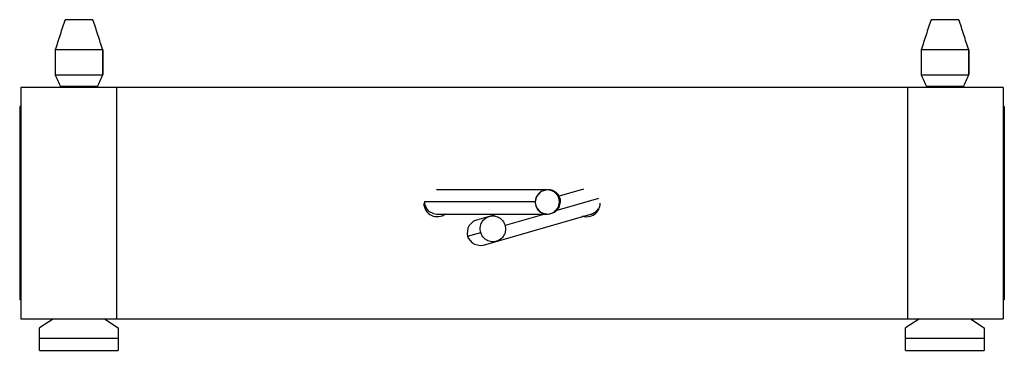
# Model space of a CAD drawing. Header units: millimetres. Extents: x 19 to 144, y 91 to 133.
import ezdxf

# ---------------------------------------------------------------- set-up
doc = ezdxf.new("R2010")
doc.units = ezdxf.units.MM
doc.header["$LTSCALE"] = 14.574978
doc.layers.get('0').update_dxf_attribs({"linetype": 'CONTINUOUS'})

msp = doc.modelspace()

# ---------------------------------------------------------------- linework, layer by layer
at = {"color": 7, "linetype": 'Continuous'}
for p, q in [((27.99, 133.34), (24.47, 133.34)), ((137.99, 133.34), (134.47, 133.34)), ((29.25, 129.5), (23.22, 129.5)), ((139.25, 129.5), (133.22, 129.5)), ((23.21, 126.34), (29.25, 126.34)), ((133.21, 126.34), (139.25, 126.34)), ((18.85, 124.71), (18.85, 95.34)), ((143.62, 124.71), (18.85, 124.71)), ((28.57, 124.84), (23.89, 124.84)), ((28.57, 124.84), (28.57, 124.71)), ((31, 124.71), (31, 95.34)), ((131.47, 124.71), (131.47, 95.34)), ((138.57, 124.84), (133.89, 124.84)), ((138.57, 124.84), (138.57, 124.71)), ((143.62, 124.71), (143.62, 95.34)), ((18.7, 122.3), (18.7, 97.74)), ((18.85, 122.3), (18.7, 122.3)), ((143.77, 122.3), (143.62, 122.3)), ((143.77, 122.3), (143.77, 97.74)), ((85.73, 111.72), (71.64, 111.72)), ((90.34, 111.8), (87.23, 110.91)), ((70.12, 110.24), (70.11, 110.19)), ((84.21, 110.19), (70.11, 110.19)), ((92.22, 110.62), (86.65, 109.02)), ((87.24, 109.49), (87.41, 110.19)), ((87.26, 110.19), (87.41, 110.19)), ((71.64, 108.66), (85.73, 108.66)), ((79.41, 108.66), (76.72, 107.89)), ((77.63, 104.72), (91.25, 108.63)), ((85.4, 108.66), (80.35, 107.22)), ((75.59, 105.85), (77.26, 106.33)), ((18.85, 97.74), (18.7, 97.74)), ((143.77, 97.74), (143.62, 97.74)), ((18.85, 95.34), (143.62, 95.34)), ((22.98, 95.34), (21.23, 94.18)), ((29.48, 95.34), (31.23, 94.18)), ((132.98, 95.34), (131.23, 94.18)), ((139.48, 95.34), (141.23, 94.18)), ((21.23, 91.34), (21.23, 94.18)), ((31.23, 94.18), (31.23, 91.34)), ((131.23, 91.34), (131.23, 94.18)), ((141.23, 94.18), (141.23, 91.34)), ((31.23, 92.84), (21.23, 92.84)), ((141.23, 92.84), (131.23, 92.84)), ((21.23, 91.34), (31.23, 91.34)), ((131.23, 91.34), (141.23, 91.34))]:
    msp.add_line(p, q, dxfattribs=at)
for points in [[(85.7, 111.72), (84.9, 111.5), (84.34, 110.9), (84.17, 110.19)], [(87.41, 110.19), (87.41, 110.31), (87.39, 110.42), (87.38, 110.52), (87.35, 110.61), (87.32, 110.7), (87.29, 110.79), (87.25, 110.87), (87.22, 110.94), (87.17, 111.01), (87.13, 111.08), (87.08, 111.14), (87.04, 111.2), (86.99, 111.25), (86.94, 111.3), (86.88, 111.35), (86.83, 111.39), (86.78, 111.43), (86.73, 111.47), (86.67, 111.5), (86.62, 111.53), (86.57, 111.56), (86.51, 111.59), (86.46, 111.61), (86.41, 111.63), (86.36, 111.65), (86.3, 111.66), (86.25, 111.68), (86.2, 111.69), (86.16, 111.7), (86.11, 111.71), (86.06, 111.71), (86.02, 111.72), (85.98, 111.72), (85.94, 111.72), (85.91, 111.72), (85.89, 111.72)], [(70.11, 110.19), (70.13, 109.95), (70.4, 109.29), (70.65, 109.03), (71.28, 108.71), (71.64, 108.66)], [(84.17, 110.19), (84.17, 110.06), (84.21, 109.84), (84.27, 109.65), (84.34, 109.48), (84.43, 109.33), (84.53, 109.2), (84.64, 109.09), (84.75, 108.99), (84.86, 108.91), (84.98, 108.84), (85.09, 108.79), (85.2, 108.75), (85.31, 108.71), (85.42, 108.69), (85.52, 108.67), (85.61, 108.67), (85.67, 108.66), (85.68, 108.66), (85.69, 108.66)], [(85.88, 108.66), (86.68, 108.89), (87.24, 109.49)], [(91.29, 108.64), (91.34, 108.65), (91.39, 108.67), (91.45, 108.7), (91.51, 108.72), (91.57, 108.76), (91.63, 108.79), (91.69, 108.83), (91.75, 108.87), (91.82, 108.91), (91.88, 108.96), (91.94, 109.02), (92, 109.08), (92.03, 109.11), (92.09, 109.18), (92.14, 109.26), (92.18, 109.31)], [(76.72, 107.89), (76.36, 107.74), (75.79, 107.2), (75.62, 106.86), (75.54, 106.12), (75.59, 105.85)], [(91.26, 108.63), (91.26, 108.63), (91.29, 108.64)], [(75.59, 105.85), (75.69, 105.59), (76.16, 105.01), (76.48, 104.81), (77.25, 104.66), (77.63, 104.72)]]:
    msp.add_lwpolyline(points, dxfattribs=at)
for centre, radius, start, end in [((199.85, 205.56), 193.6, 204.1555, 204.6429), ((-147.4, 205.57), 193.61, 335.3571, 335.8445), ((309.85, 205.56), 193.6, 204.1555, 204.6429), ((-37.4, 205.57), 193.61, 335.3571, 335.8445), ((85.73, 110.2), 1.53, 90.1742, 180.0401), ((85.73, 110.2), 1.53, 359.9596, 90.0946), ((85.73, 110.19), 1.53, 179.9599, 269.8258), ((85.73, 110.19), 1.53, 269.9054, 0.0404), ((71.74, 110.02), 1.7, 180, 307.4628), ((90.74, 110.02), 1.7, 250.0363, 360)]:
    msp.add_arc(centre, radius, start, end, dxfattribs=at)
for centre in [(26.23, 24.48), (136.23, 24.48)]:
    msp.add_ellipse(centre, major_axis=(0, 286.47), ratio=0.008727, start_param=1.212894, end_param=1.213387, dxfattribs=at)
for points, knots in [([(24.47, 133.34), (24.25, 132.71), (23.83, 131.43), (23.42, 130.14), (23.22, 129.5)], [0, 0, 0, 0, 0.499999, 1, 1, 1, 1]), ([(29.25, 129.5), (29.04, 130.14), (28.74, 131.11), (28.32, 132.39), (28.1, 133.03), (27.99, 133.34)], [0, 0, 0, 0, 0.499999, 0.75, 1, 1, 1, 1]), ([(134.47, 133.34), (134.25, 132.71), (133.83, 131.43), (133.42, 130.14), (133.22, 129.5)], [0, 0, 0, 0, 0.499999, 1, 1, 1, 1]), ([(139.25, 129.5), (139.04, 130.14), (138.74, 131.11), (138.32, 132.39), (138.1, 133.03), (137.99, 133.34)], [0, 0, 0, 0, 0.499999, 0.75, 1, 1, 1, 1]), ([(23.22, 129.5), (23.22, 129.24), (23.22, 128.77), (23.21, 128.12), (23.22, 127.52), (23.21, 126.93), (23.21, 126.54), (23.21, 126.34)], [0, 0, 0, 0, 0.25, 0.4375, 0.625, 0.8125, 1, 1, 1, 1]), ([(29.25, 126.34), (29.25, 126.6), (29.25, 127.06), (29.25, 127.72), (29.25, 128.31), (29.25, 128.91), (29.25, 129.3), (29.25, 129.5)], [0, 0, 0, 0, 0.25, 0.4375, 0.625, 0.8125, 1, 1, 1, 1]), ([(29.25, 129.5), (29.25, 129.24), (29.25, 128.77), (29.25, 128.12), (29.25, 127.52), (29.25, 126.93), (29.25, 126.54), (29.25, 126.34)], [0, 0, 0, 0, 0.25, 0.4375, 0.625, 0.8125, 1, 1, 1, 1]), ([(133.22, 129.5), (133.22, 129.24), (133.22, 128.77), (133.21, 128.12), (133.22, 127.52), (133.21, 126.93), (133.21, 126.54), (133.21, 126.34)], [0, 0, 0, 0, 0.25, 0.4375, 0.625, 0.8125, 1, 1, 1, 1]), ([(139.25, 126.34), (139.25, 126.6), (139.25, 127.06), (139.25, 127.72), (139.25, 128.31), (139.25, 128.91), (139.25, 129.3), (139.25, 129.5)], [0, 0, 0, 0, 0.25, 0.4375, 0.625, 0.8125, 1, 1, 1, 1]), ([(139.25, 129.5), (139.25, 129.24), (139.25, 128.77), (139.25, 128.12), (139.25, 127.52), (139.25, 126.93), (139.25, 126.54), (139.25, 126.34)], [0, 0, 0, 0, 0.25, 0.4375, 0.625, 0.8125, 1, 1, 1, 1]), ([(77.26, 106.33), (77.2, 106.53), (77.17, 106.86), (77.25, 107.28), (77.38, 107.59), (77.57, 107.87), (77.81, 108.09), (78.07, 108.26), (78.26, 108.33), (78.35, 108.36)], [0, 0, 0, 0, 0.244323, 0.374751, 0.506705, 0.637415, 0.764769, 0.886067, 1, 1, 1, 1]), ([(78.35, 108.36), (78.44, 108.39), (78.64, 108.42), (78.95, 108.42), (79.27, 108.36), (79.58, 108.22), (79.85, 108.03), (80.15, 107.71), (80.3, 107.42), (80.35, 107.22)], [0, 0, 0, 0, 0.113933, 0.235231, 0.362586, 0.493296, 0.625249, 0.755677, 1, 1, 1, 1]), ([(79.26, 105.19), (79.17, 105.16), (78.97, 105.12), (78.66, 105.12), (78.34, 105.19), (78.03, 105.32), (77.76, 105.52), (77.46, 105.84), (77.31, 106.13), (77.26, 106.33)], [0, 0, 0, 0, 0.113933, 0.235231, 0.362585, 0.493295, 0.625249, 0.755677, 1, 1, 1, 1]), ([(80.35, 107.22), (80.41, 107.02), (80.44, 106.69), (80.36, 106.27), (80.23, 105.95), (80.04, 105.68), (79.8, 105.45), (79.54, 105.29), (79.35, 105.21), (79.26, 105.19)], [0, 0, 0, 0, 0.244323, 0.374751, 0.506704, 0.637414, 0.764769, 0.886067, 1, 1, 1, 1])]:
    msp.add_open_spline(points, degree=3, knots=knots, dxfattribs=at)

doc.saveas('drawing.dxf')
